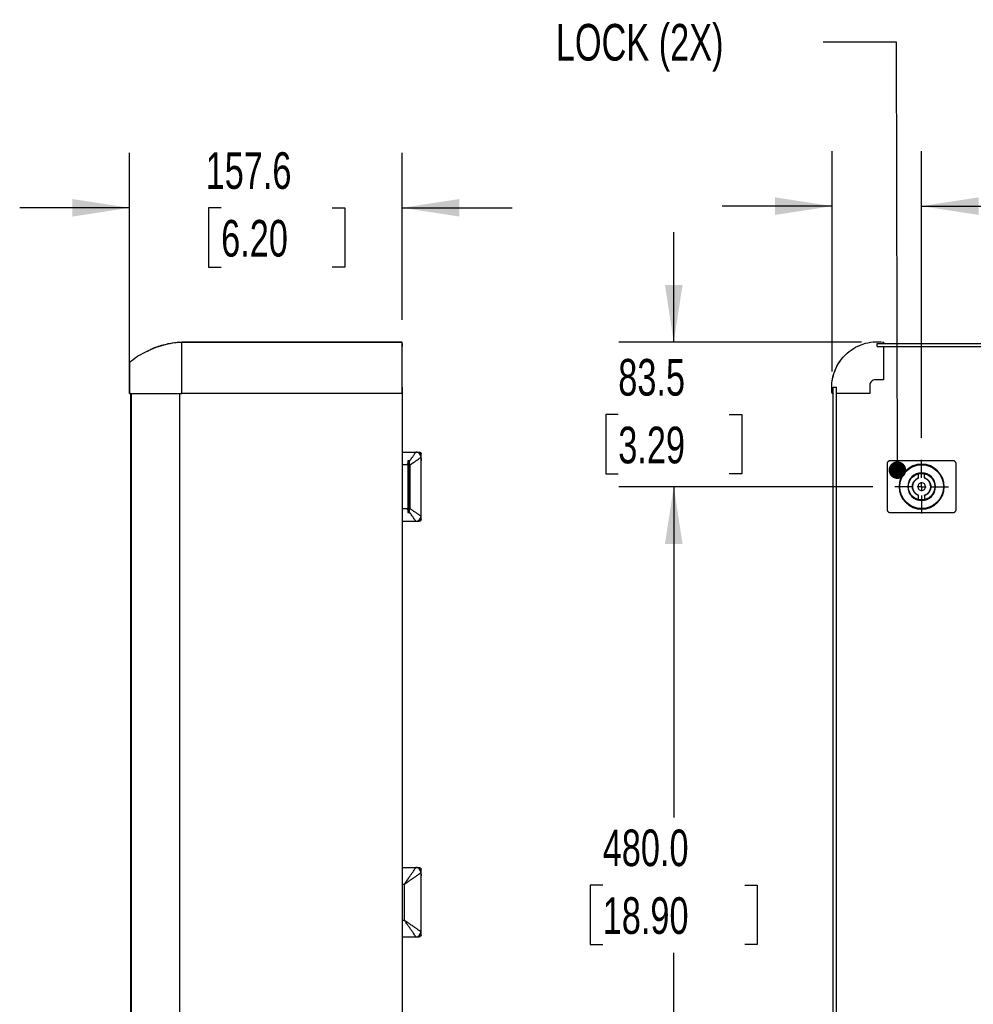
# Model space of a CAD drawing. Header units: millimetres. Extents: x 32 to 2713, y 32 to 2054.
# Tile 7 of 10: x 1635 to 2186, y 638 to 1206. Entities that reach past the tile are written whole.
import ezdxf

# ---------------------------------------------------------------- set-up
doc = ezdxf.new("R2010")
doc.units = ezdxf.units.MM
doc.header["$LTSCALE"] = 10
doc.linetypes.add('CENTERX2', pattern=[20.32, 12.7, -2.54, 2.54, -2.54])
doc.layers.add('CENTER', color=40, linetype='CENTERX2')
doc.layers.add('DIMENSIONS', color=140, linetype='Continuous', lineweight=25)
doc.styles.add('SLDTEXTSTYLE0', font='TXT', dxfattribs={"width": 0.7})
doc.dimstyles.new('SLDDIMSTYLE0', dxfattribs={"dimtxt": 21.580078, "dimasz": 33.02, "dimexe": 0, "dimexo": 0.0625, "dimgap": 5.39502, "dimtad": 0, "dimtih": 1, "dimtoh": 1, "dimrnd": 1e-09, "dimzin": 4, "dimdsep": 46, "dimtxsty": 'SLDTEXTSTYLE0', "dimsah": 1, "dimcen": 0.09, "dimadec": 0, "dimazin": 1, "dimtfac": 1, "dimtofl": 0, "dimtmove": 0, "dimatfit": 3, "dimfxl": 0, "dimfrac": 2, "dimtolj": 1, "dimtzin": 12, "dimarcsym": 0})
doc.dimstyles.new('SLDDIMSTYLE1', dxfattribs={"dimtxt": 21.580078, "dimasz": 33.02, "dimexe": 0, "dimexo": 0.0625, "dimgap": 5.39502, "dimtad": 0, "dimtih": 1, "dimtoh": 1, "dimrnd": 1e-09, "dimzin": 12, "dimdsep": 46, "dimtxsty": 'SLDTEXTSTYLE0', "dimsah": 1, "dimcen": 0.09, "dimadec": 0, "dimazin": 3, "dimtfac": 1, "dimtmove": 0, "dimatfit": 0, "dimfxl": 0, "dimfrac": 2, "dimtolj": 1, "dimtzin": 12, "dimarcsym": 0})
doc.dimstyles.new('SLDDIMSTYLE3', dxfattribs={"dimtxt": 0.18, "dimasz": 10.16, "dimexe": 0, "dimexo": 0.0625, "dimgap": 0, "dimtad": 0, "dimtih": 1, "dimtoh": 1, "dimdec": 0, "dimrnd": 1e-09, "dimzin": 0, "dimdsep": 46, "dimtxsty": 'Standard', "dimblk1": 'DOT', "dimblk2": 'DOT', "dimsah": 1, "dimcen": 0.09, "dimadec": 0, "dimazin": 0, "dimtfac": 10.16, "dimtdec": 0, "dimtofl": 0, "dimtmove": 0, "dimatfit": 3, "dimldrblk": 'DOT', "dimfxl": 0, "dimfrac": 2, "dimtolj": 1, "dimtzin": 0, "dimarcsym": 0})

# ---------------------------------------------------------------- blocks, each defined once
blk = doc.blocks.new('_D_11')
at = {"layer": 'DIMENSIONS'}
for p, q in [((1698.36, 1003.08), (1698.36, 1129.45)), ((1855.97, 1033.07), (1855.97, 1129.45)), ((1698.36, 1097.7), (1634.86, 1097.7)), ((1751.3, 1097.7), (1744.06, 1097.7)), ((1744.06, 1097.7), (1744.06, 1063.4)), ((1815.43, 1097.7), (1822.68, 1097.7)), ((1822.68, 1097.7), (1822.68, 1063.4)), ((1855.97, 1097.7), (1919.47, 1097.7)), ((1744.06, 1063.4), (1751.3, 1063.4)), ((1822.68, 1063.4), (1815.43, 1063.4))]:
    blk.add_line(p, q, dxfattribs=at)
for points in [[(1698.36, 1097.7), (1665.34, 1102.78), (1665.34, 1092.62)], [(1855.97, 1097.7), (1888.99, 1092.62), (1888.99, 1102.78)]]:
    blk.add_solid(points, dxfattribs=at)
at = {"layer": 'DIMENSIONS', "char_height": 21.167, "attachment_point": 1, "style": 'SLDTEXTSTYLE0'}
for s, insert in [('157.6', (1742.33, 1129.81)), ('6.20', (1751.3, 1090.68))]:
    blk.add_mtext(s, dxfattribs=dict(at, insert=insert))
blk = doc.blocks.new('_D_12')
at = {"layer": 'DIMENSIONS'}
for p, q in [((2104.4, 1003.08), (2104.4, 1130.41)), ((2156.08, 964.86), (2156.08, 1130.41)), ((2104.4, 1098.66), (2040.9, 1098.66)), ((2156.08, 1098.66), (2236.6, 1098.66)), ((2265.84, 1098.66), (2258.59, 1098.66)), ((2258.59, 1098.66), (2258.59, 1064.37)), ((2329.97, 1098.66), (2337.21, 1098.66)), ((2337.21, 1098.66), (2337.21, 1064.37)), ((2258.59, 1064.37), (2265.84, 1064.37)), ((2337.21, 1064.37), (2329.97, 1064.37))]:
    blk.add_line(p, q, dxfattribs=at)
for points in [[(2104.4, 1098.66), (2071.38, 1103.74), (2071.38, 1093.58)], [(2156.08, 1098.66), (2189.1, 1093.58), (2189.1, 1103.74)]]:
    blk.add_solid(points, dxfattribs=at)
at = {"layer": 'DIMENSIONS', "char_height": 21.167, "attachment_point": 1, "style": 'SLDTEXTSTYLE0'}
for s, insert in [('51.7', (2265.84, 1130.78)), ('2.03', (2265.84, 1091.65))]:
    blk.add_mtext(s, dxfattribs=dict(at, insert=insert))
blk = doc.blocks.new('_D_13')
at = {"layer": 'DIMENSIONS'}
for p, q in [((2012.84, 1020.13), (2012.84, 1083.63)), ((2121.4, 1020.13), (1981.09, 1020.13)), ((1980.78, 978.27), (1973.53, 978.27)), ((1973.53, 978.27), (1973.53, 943.98)), ((2044.9, 978.27), (2052.15, 978.27)), ((2052.15, 978.27), (2052.15, 943.98)), ((1973.53, 943.98), (1980.78, 943.98)), ((2052.15, 943.98), (2044.9, 943.98)), ((2127.84, 936.62), (1981.09, 936.62)), ((2012.84, 936.62), (2012.84, 873.12))]:
    blk.add_line(p, q, dxfattribs=at)
for points in [[(2012.84, 1020.13), (2017.92, 1053.15), (2007.76, 1053.15)], [(2012.84, 936.62), (2007.76, 903.6), (2017.92, 903.6)]]:
    blk.add_solid(points, dxfattribs=at)
at = {"layer": 'DIMENSIONS', "char_height": 21.167, "attachment_point": 1, "style": 'SLDTEXTSTYLE0'}
for s, insert in [('83.5', (1980.78, 1010.39)), ('3.29', (1980.78, 971.26))]:
    blk.add_mtext(s, dxfattribs=dict(at, insert=insert))
blk = doc.blocks.new('_D_14')
at = {"layer": 'DIMENSIONS'}
for p, q in [((2127.84, 936.62), (1981.09, 936.62)), ((2012.84, 936.62), (2012.84, 745.63)), ((1971.8, 706.5), (1964.55, 706.5)), ((1964.55, 706.5), (1964.55, 672.2)), ((2053.88, 706.5), (2061.13, 706.5)), ((2061.13, 706.5), (2061.13, 672.2)), ((1964.55, 672.2), (1971.8, 672.2)), ((2061.13, 672.2), (2053.88, 672.2)), ((2012.84, 456.62), (2012.84, 667.37)), ((2127.84, 456.62), (1981.09, 456.62))]:
    blk.add_line(p, q, dxfattribs=at)
for points in [[(2012.84, 936.62), (2007.76, 903.6), (2017.92, 903.6)], [(2012.84, 456.62), (2017.92, 489.64), (2007.76, 489.64)]]:
    blk.add_solid(points, dxfattribs=at)
at = {"layer": 'DIMENSIONS', "char_height": 21.167, "attachment_point": 1, "style": 'SLDTEXTSTYLE0'}
for s, insert in [('480.0', (1971.8, 738.61)), ('18.90', (1971.8, 699.48))]:
    blk.add_mtext(s, dxfattribs=dict(at, insert=insert))
blk = doc.blocks.new('_Dot')
at = {"color": 0, "linetype": 'ByBlock', "lineweight": -2}
blk.add_line((-0.5, 0), (-1, 0), dxfattribs=at)
at = {"color": 0, "linetype": 'ByBlock', "const_width": 0.5}
blk.add_lwpolyline([(-0.25, 0, 1), (0.25, 0, 1)], format="xyb", close=True, dxfattribs=at)
blk = doc.blocks.new('SW_CENTERMARKSYMBOL_9')
at = {"layer": 'CENTER', "color": 0}
for p, q in [((0, 5.08), (0, 15.54)), ((-5.08, 0), (-15.54, 0)), ((0, 0), (-2.54, 0)), ((0, 0), (0, 2.54)), ((0, 0), (0, -2.54)), ((0, 0), (2.54, 0)), ((5.08, 0), (15.54, 0)), ((0, -5.08), (0, -15.54))]:
    blk.add_line(p, q, dxfattribs=at)

msp = doc.modelspace()

# ---------------------------------------------------------------- linework, layer by layer
for p, q in [((1728.492, 1020.13), (1855.966, 1020.13)), ((1855.966, 1020.058), (1728.511, 1020.054)), ((1855.992, 1017.647), (1855.992, 1019.397)), ((2130.327, 1017.647), (2130.327, 1019.397)), ((2130.327, 1019.397), (2625.327, 1019.397)), ((2134.095, 1020.13), (2134.095, 1019.397)), ((2111.682, 1012.426), (2111.668, 1012.411)), ((2130.327, 1017.647), (2625.327, 1017.647)), ((2134.095, 1017.647), (2134.095, 998.334)), ((1698.308, 1004.242), (1698.285, 1006.594)), ((2134.095, 998.334), (2129.345, 998.334)), ((1698.952, 990.38), (1698.25, 990.38)), ((1698.952, 990.38), (1698.952, 402.856)), ((1699.264, 990.38), (1699.264, 402.856)), ((1727.267, 990.38), (1727.267, 402.856)), ((1855.966, 990.38), (1728.494, 990.38)), ((1855.992, 399.118), (1855.992, 994.118)), ((2104.4, 990.38), (2104.345, 990.38)), ((2105.048, 990.38), (2104.4, 990.38)), ((2105.048, 399.118), (2105.048, 994.118)), ((2105.048, 994.118), (2106.798, 994.118)), ((2106.798, 399.118), (2106.798, 994.118)), ((2126.14, 990.38), (2106.798, 990.38)), ((2126.14, 995.13), (2126.14, 990.38)), ((1855.992, 956.618), (1863.796, 956.618)), ((1863.796, 956.618), (1863.87, 956.618)), ((1864.597, 956.618), (1863.87, 956.618)), ((1864.754, 956.461), (1864.754, 956.461)), ((1864.947, 956.389), (1864.947, 956.388)), ((1858.74, 949.236), (1859.098, 949.75)), ((1860.07, 949.618), (1860.07, 951.618)), ((1866.797, 953.618), (1866.796, 953.618)), ((1866.797, 919.618), (1866.797, 953.618)), ((1866.797, 953.301), (1866.847, 953.301)), ((1866.797, 952.808), (1866.847, 952.808)), ((1866.847, 952.68), (1866.797, 952.68)), ((1866.847, 952.039), (1866.797, 952.039)), ((1866.847, 951.809), (1866.797, 951.809)), ((1866.847, 952.808), (1866.847, 953.301)), ((1866.847, 952.68), (1866.847, 952.039)), ((1866.847, 952.039), (1866.897, 951.989)), ((1866.847, 952.039), (1866.847, 951.809)), ((1866.847, 948.51), (1866.847, 951.809)), ((1866.897, 952.776), (1866.897, 952.713)), ((1866.897, 952.164), (1866.897, 952.538)), ((1866.897, 951.392), (1866.897, 951.989)), ((1859.097, 949.236), (1855.992, 949.236)), ((1859.097, 949.236), (1859.097, 949.618)), ((1859.097, 949.618), (1859.097, 923.618)), ((1860.07, 949.618), (1860.597, 949.618)), ((1860.597, 923.618), (1860.597, 949.618)), ((1866.797, 948.51), (1866.847, 948.51)), ((2136.077, 949.618), (2136.077, 923.618)), ((2154.327, 941.674), (2154.327, 944.081)), ((2157.827, 941.674), (2157.827, 944.081)), ((2176.076, 923.618), (2176.076, 949.618)), ((2154.327, 929.155), (2154.327, 931.562)), ((2157.827, 931.562), (2157.827, 929.155)), ((1855.992, 923.999), (1859.097, 923.999)), ((1859.098, 923.486), (1858.74, 923.999)), ((1859.097, 923.618), (1859.097, 923.999)), ((1860.07, 921.618), (1860.07, 923.618)), ((1860.597, 923.618), (1860.07, 923.618)), ((1855.992, 916.618), (1863.796, 916.618)), ((1864.947, 916.847), (1864.947, 916.847)), ((1866.797, 919.618), (1866.796, 919.618)), ((1855.992, 716.618), (1863.796, 716.618)), ((1863.797, 716.618), (1863.87, 716.618)), ((1864.597, 716.618), (1863.87, 716.618)), ((1864.754, 716.461), (1864.754, 716.461)), ((1864.947, 716.389), (1864.947, 716.388)), ((1866.797, 713.618), (1866.796, 713.618)), ((1866.797, 679.618), (1866.797, 713.618)), ((1866.797, 713.301), (1866.847, 713.301)), ((1866.797, 712.808), (1866.847, 712.808)), ((1866.847, 712.68), (1866.797, 712.68)), ((1866.847, 712.039), (1866.797, 712.039)), ((1866.847, 711.809), (1866.797, 711.809)), ((1866.847, 712.808), (1866.847, 713.301)), ((1866.847, 712.68), (1866.847, 712.039)), ((1866.847, 712.039), (1866.897, 711.989)), ((1866.847, 712.039), (1866.847, 711.809)), ((1866.847, 708.51), (1866.847, 711.809)), ((1866.897, 712.776), (1866.897, 712.713)), ((1866.897, 712.164), (1866.897, 712.538)), ((1866.897, 711.392), (1866.897, 711.989)), ((1855.992, 706.968), (1857.146, 706.968)), ((1857.146, 686.268), (1857.146, 706.968)), ((1866.797, 708.51), (1866.847, 708.51)), ((1855.992, 686.268), (1857.146, 686.268)), ((1864.947, 676.847), (1864.947, 676.847)), ((1866.797, 679.618), (1866.796, 679.618)), ((1855.992, 676.618), (1863.796, 676.618))]:
    msp.add_line(p, q)
for radius in [12.619, 7.666]:
    msp.add_circle((2156.077, 936.618), radius)
for centre, radius, start, end in [((2129.24, 995.235), 3.102, 88.06163, 181.93837), ((1863.796, 953.618), 3, 359.99673, 89.99673), ((1863.797, 953.618), 3, 0, 90), ((1866.847, 948.56), 0.05, 270, 0), ((2156.077, 936.618), 13, 90, 270), ((2156.077, 936.618), 8, 90, 270), ((2156.077, 936.618), 13, 270, 90), ((2156.077, 936.618), 8, 270, 90), ((2156.077, 936.618), 5.25, 109.47122, 250.52878), ((2156.077, 936.618), 2.225, 90, 270), ((2156.077, 936.618), 2.225, 270, 90), ((2156.077, 936.618), 5.25, 289.47122, 70.52878), ((1863.796, 919.618), 3, 270.00327, 0.00327), ((1863.797, 919.618), 3, 270, 0), ((1863.796, 713.618), 3, 359.99673, 89.99673), ((1863.797, 713.618), 3, 0, 90), ((1866.847, 708.56), 0.05, 270, 0), ((1863.796, 679.618), 3, 270.00327, 0.00327), ((1863.797, 679.618), 3, 270, 0)]:
    msp.add_arc(centre, radius, start, end)
for points, knots in [([(1728.716, 1020.088), (1726.818, 1019.921), (1723.039, 1019.59), (1717.503, 1018.33), (1712.172, 1016.558), (1707.121, 1014.238), (1702.37, 1011.461), (1699.526, 1009.207), (1698.111, 1008.086)], [0, 0, 0, 0, 0.1703494, 0.3392737, 0.5067675, 0.6727511, 0.8371538, 1, 1, 1, 1]), ([(1708.703, 1014.861), (1709.374, 1015.258), (1712.193, 1016.928), (1717.81, 1018.731), (1723.823, 1019.923), (1727.44, 1020.083), (1728.492, 1020.13)], [0, 0, 0, 0, 0.1130059, 0.4749502, 0.8473905, 1, 1, 1, 1]), ([(1728.494, 990.38), (1728.494, 990.385), (1728.494, 990.399), (1728.494, 990.425), (1728.494, 990.462), (1728.494, 990.509), (1728.494, 990.567), (1728.494, 990.635), (1728.494, 990.713), (1728.495, 990.802), (1728.495, 990.901), (1728.495, 991.011), (1728.495, 991.131), (1728.496, 991.262), (1728.496, 991.403), (1728.496, 991.554), (1728.497, 991.716), (1728.497, 991.888), (1728.498, 992.07), (1728.498, 992.263), (1728.499, 992.466), (1728.499, 992.68), (1728.5, 992.904), (1728.5, 993.138), (1728.501, 993.383), (1728.502, 993.637), (1728.502, 993.902), (1728.503, 994.177), (1728.504, 994.462), (1728.504, 994.758), (1728.505, 995.063), (1728.506, 995.378), (1728.507, 995.703), (1728.507, 996.038), (1728.508, 996.382), (1728.509, 996.736), (1728.51, 997.1), (1728.511, 997.473), (1728.511, 997.855), (1728.512, 998.246), (1728.513, 998.646), (1728.514, 999.055), (1728.515, 999.473), (1728.516, 999.898), (1728.516, 1000.332), (1728.517, 1000.774), (1728.518, 1001.223), (1728.519, 1001.68), (1728.52, 1002.144), (1728.52, 1002.615), (1728.521, 1003.093), (1728.522, 1003.577), (1728.523, 1004.066), (1728.523, 1004.562), (1728.524, 1005.062), (1728.525, 1005.566), (1728.525, 1006.075), (1728.526, 1006.588), (1728.526, 1007.103), (1728.527, 1007.622), (1728.527, 1008.144), (1728.528, 1008.667), (1728.528, 1009.192), (1728.529, 1009.717), (1728.529, 1010.242), (1728.529, 1010.766), (1728.529, 1011.287), (1728.53, 1011.804), (1728.53, 1012.317), (1728.53, 1012.824), (1728.53, 1013.324), (1728.529, 1013.816), (1728.529, 1014.299), (1728.529, 1014.772), (1728.528, 1015.233), (1728.528, 1015.682), (1728.527, 1016.117), (1728.527, 1016.536), (1728.526, 1016.94), (1728.525, 1017.326), (1728.524, 1017.694), (1728.523, 1018.044), (1728.522, 1018.375), (1728.521, 1018.685), (1728.52, 1018.972), (1728.518, 1019.237), (1728.517, 1019.476), (1728.515, 1019.69), (1728.513, 1019.878), (1728.511, 1020.037), (1728.509, 1020.167), (1728.507, 1020.266), (1728.505, 1020.333), (1728.502, 1020.366), (1728.5, 1020.365), (1728.497, 1020.326), (1728.495, 1020.252), (1728.493, 1020.171), (1728.492, 1020.13)], [0, 0, 0, 0, 0.0003294, 0.0008749, 0.0016367, 0.0026144, 0.0038081, 0.0052174, 0.0068423, 0.0086824, 0.0107376, 0.0130075, 0.0154918, 0.0181903, 0.0211025, 0.0242281, 0.0275668, 0.0311181, 0.0348817, 0.0388572, 0.0430441, 0.0474421, 0.0520508, 0.0568698, 0.0618987, 0.0671371, 0.0725847, 0.0782413, 0.0841064, 0.0901798, 0.0964613, 0.1029506, 0.1096476, 0.1165522, 0.1236642, 0.1309837, 0.1385105, 0.1462442, 0.1541847, 0.1623316, 0.1706847, 0.1792438, 0.1880086, 0.1969789, 0.2061555, 0.2155394, 0.2251316, 0.2349336, 0.2449468, 0.2551731, 0.2656131, 0.2762664, 0.2871324, 0.2982105, 0.3094997, 0.3209997, 0.3327136, 0.344647, 0.3568062, 0.3691983, 0.3818307, 0.3947057, 0.4078214, 0.4211752, 0.4347643, 0.4485856, 0.4626356, 0.4769105, 0.4914063, 0.5061189, 0.5210441, 0.536177, 0.5515124, 0.5670442, 0.5827659, 0.5986701, 0.614749, 0.6309944, 0.6474053, 0.6639937, 0.6807732, 0.6977577, 0.7149523, 0.7323541, 0.7499601, 0.7677693, 0.7857889, 0.8040288, 0.8224991, 0.8412058, 0.8601514, 0.8793386, 0.8987724, 0.9184619, 0.9384174, 0.9586504, 0.9791733, 1, 1, 1, 1]), ([(1855.966, 990.38), (1855.966, 991.839), (1855.966, 994.801), (1855.966, 999.227), (1855.966, 1003.538), (1855.966, 1007.535), (1855.966, 1011.18), (1855.966, 1014.302), (1855.966, 1016.894), (1855.966, 1018.756), (1855.966, 1019.791), (1855.966, 1019.958), (1855.966, 1019.991)], [0, 0, 0, 0, 0.1069786, 0.2170546, 0.3240267, 0.4341253, 0.5407948, 0.6505386, 0.7574941, 0.8675521, 0.9744412, 1, 1, 1, 1]), ([(2104.4, 990.38), (2103.85, 994.394), (2104.439, 1000.603), (2107.91, 1007.985), (2111.705, 1012.783), (2116.496, 1016.588), (2123.872, 1020.072), (2130.08, 1020.673), (2134.095, 1020.13)], [0, 0, 0, 0, 0.25, 0.375, 0.5, 0.625, 0.75, 1, 1, 1, 1]), ([(2104.345, 990.38), (2104.344, 990.389), (2104.333, 990.473), (2104.295, 990.765), (2104.226, 991.382), (2104.145, 992.382), (2104.088, 993.976), (2104.169, 996.252), (2104.591, 999.276), (2105.466, 1002.48), (2106.81, 1005.714), (2108.639, 1008.804), (2110.298, 1011.103), (2111.497, 1012.182), (2111.706, 1012.37)], [0, 0, 0, 0, 0.0011644, 0.0105631, 0.036827, 0.0786664, 0.1359152, 0.2359261, 0.3627816, 0.5163835, 0.6495768, 0.7986882, 0.9649665, 1, 1, 1, 1]), ([(1698.249, 1007.473), (1698.251, 1007.596), (1698.252, 1007.72), (1698.254, 1007.932), (1698.255, 1008.019), (1698.258, 1008.211), (1698.261, 1008.267), (1698.263, 1008.251)], [0, 0, 0, 0, 0.25, 0.25, 0.5, 0.5, 1, 1, 1, 1]), ([(1698.266, 1008.171), (1698.268, 1008.126), (1698.273, 1008.015), (1698.283, 1007.353), (1698.293, 1006.3), (1698.304, 1004.951), (1698.314, 1003.302), (1698.325, 1001.424), (1698.335, 999.344), (1698.344, 997.156), (1698.352, 994.883), (1698.36, 992.593), (1698.363, 991.118), (1698.364, 990.38)], [0, 0, 0, 0, 0.0685402, 0.1699581, 0.2604947, 0.3536334, 0.4446366, 0.5383109, 0.628902, 0.722112, 0.8128913, 0.9063002, 1, 1, 1, 1]), ([(1698.25, 990.38), (1698.259, 992.086), (1698.268, 993.792), (1698.289, 997.205), (1698.301, 998.912), (1698.307, 1000.618)], [0, 0, 0, 0, 0.5, 0.5, 1, 1, 1, 1]), ([(1698.307, 1000.618), (1698.301, 1000.618), (1698.294, 1000.618), (1698.287, 1000.618), (1698.28, 1000.618), (1698.273, 1000.618), (1698.265, 1000.618)], [0, 0, 0, 0, 0.005134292, 0.005134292, 0.005134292, 0.010268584, 0.010268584, 0.010268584, 0.010268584]), ([(1698.364, 990.38), (1706.485, 990.38), (1717.234, 990.38), (1728.492, 990.38), (1728.492, 990.38), (1728.493, 990.38), (1728.494, 990.38)], [-0.00005444, -0.00005444, -0.00005444, -0.00005444, 0.99869945, 0.99869945, 0.99869945, 0.99875389, 0.99875389, 0.99875389, 0.99875389]), ([(1860.07, 951.149), (1860.112, 951.21), (1860.397, 951.62), (1860.871, 952.308), (1861.645, 953.432), (1862.289, 954.378), (1862.805, 955.138), (1863.252, 955.798), (1863.692, 956.458), (1863.761, 956.564), (1863.796, 956.618)], [0, 0, 0, 0, 0.0202659, 0.1363876, 0.2424379, 0.4341938, 0.5237996, 0.6093928, 0.8023895, 1, 1, 1, 1]), ([(1863.972, 956.618), (1864.011, 956.618), (1864.147, 956.618), (1864.807, 956.618), (1865.551, 956.618), (1865.717, 956.618), (1865.797, 956.618)], [0, 0, 0, 0, 0.1214422, 0.4227085, 0.7239749, 1, 1, 1, 1]), ([(1865.797, 956.618), (1865.915, 956.618), (1866.042, 956.596), (1866.288, 956.499), (1866.406, 956.423), (1866.602, 956.227), (1866.678, 956.109), (1866.776, 955.863), (1866.797, 955.736), (1866.797, 955.618)], [0, 0, 0, 0, 0.25, 0.25, 0.5, 0.5, 0.75, 0.75, 1, 1, 1, 1]), ([(1866.797, 954.022), (1866.797, 954.087), (1866.797, 954.255), (1866.797, 954.589), (1866.797, 955.016), (1866.797, 955.479), (1866.797, 955.573), (1866.797, 955.618)], [0, 0, 0, 0, 0.1136574, 0.2898663, 0.4798405, 0.7497934, 1, 1, 1, 1]), ([(1859.282, 951.618), (1859.276, 951.613), (1859.264, 951.605), (1859.241, 951.574), (1859.213, 951.477), (1859.181, 951.293), (1859.153, 951.043), (1859.129, 950.738), (1859.111, 950.389), (1859.101, 950.085), (1859.098, 949.825), (1859.097, 949.694), (1859.097, 949.618)], [0, 0, 0, 0, 0.07280595, 0.12474477, 0.24943263, 0.37573724, 0.49999576, 0.62415329, 0.75056991, 0.87526062, 0.92689801, 1, 1, 1, 1]), ([(1860.512, 949.278), (1860.852, 949.512), (1861.542, 949.988), (1862.495, 950.648), (1863.357, 951.247), (1864.104, 951.765), (1864.943, 952.348), (1865.664, 952.851), (1866.213, 953.231), (1866.653, 953.533), (1866.739, 953.584), (1866.796, 953.618)], [0, 0, 0, 0, 0.1032634, 0.2099202, 0.3072744, 0.3974111, 0.4834349, 0.6436047, 0.7362852, 0.826315, 1, 1, 1, 1]), ([(1866.847, 952.808), (1866.852, 952.808), (1866.858, 952.808), (1866.863, 952.807), (1866.868, 952.806), (1866.873, 952.804), (1866.878, 952.802), (1866.882, 952.8), (1866.886, 952.797), (1866.889, 952.794), (1866.892, 952.791), (1866.894, 952.788), (1866.895, 952.784), (1866.896, 952.782), (1866.897, 952.779), (1866.897, 952.776)], [0, 0, 0, 0, 0.000016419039, 0.000016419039, 0.000016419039, 0.00003282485, 0.00003282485, 0.00003282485, 0.000049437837, 0.000049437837, 0.000049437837, 0.000066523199, 0.000066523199, 0.000066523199, 0.000079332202, 0.000079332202, 0.000079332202, 0.000079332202]), ([(1866.897, 952.713), (1866.897, 952.709), (1866.896, 952.705), (1866.894, 952.702), (1866.892, 952.698), (1866.889, 952.695), (1866.885, 952.692), (1866.882, 952.689), (1866.877, 952.686), (1866.872, 952.685), (1866.867, 952.683), (1866.862, 952.681), (1866.856, 952.681), (1866.853, 952.68), (1866.85, 952.68), (1866.847, 952.68)], [0, 0, 0, 0, 0.000017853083, 0.000017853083, 0.000017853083, 0.000035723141, 0.000035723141, 0.000035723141, 0.000053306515, 0.000053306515, 0.000053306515, 0.000070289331, 0.000070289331, 0.000070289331, 0.000079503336, 0.000079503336, 0.000079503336, 0.000079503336]), ([(1866.897, 951.776), (1866.897, 951.78), (1866.896, 951.784), (1866.894, 951.787), (1866.892, 951.791), (1866.889, 951.794), (1866.885, 951.797), (1866.881, 951.8), (1866.877, 951.803), (1866.872, 951.805), (1866.867, 951.806), (1866.861, 951.808), (1866.856, 951.808), (1866.853, 951.809), (1866.85, 951.809), (1866.847, 951.809)], [0, 0, 0, 0, 0.000018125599, 0.000018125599, 0.000018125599, 0.000036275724, 0.000036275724, 0.000036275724, 0.000054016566, 0.000054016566, 0.000054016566, 0.000071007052, 0.000071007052, 0.000071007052, 0.000079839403, 0.000079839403, 0.000079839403, 0.000079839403]), ([(1866.897, 952.904), (1866.897, 952.941), (1866.897, 953.107), (1866.897, 953.189), (1866.897, 953.148), (1866.897, 953.146)], [0, 0, 0, 0, 0.2161079, 0.9582913, 1, 1, 1, 1]), ([(1866.897, 948.56), (1866.897, 948.56), (1866.897, 948.946), (1866.897, 950.235), (1866.897, 951.054), (1866.897, 951.776)], [0, 0, 0, 0, 0.5, 0.5, 1, 1, 1, 1]), ([(2138.077, 951.618), (2138.001, 951.613), (2137.871, 951.605), (2137.612, 951.574), (2137.308, 951.477), (2136.96, 951.293), (2136.655, 951.043), (2136.404, 950.738), (2136.218, 950.389), (2136.121, 950.085), (2136.089, 949.825), (2136.081, 949.694), (2136.077, 949.618)], [0, 0, 0, 0, 0.07280595, 0.12474477, 0.24943263, 0.37573724, 0.49999576, 0.62415329, 0.75056991, 0.87526062, 0.92689801, 1, 1, 1, 1]), ([(2176.076, 949.618), (2176.072, 949.694), (2176.064, 949.824), (2176.032, 950.084), (2175.935, 950.389), (2175.749, 950.738), (2175.499, 951.042), (2175.193, 951.292), (2174.845, 951.477), (2174.541, 951.574), (2174.282, 951.605), (2174.153, 951.613), (2174.077, 951.618)], [0, 0, 0, 0, 0.0726758, 0.1247445, 0.2494315, 0.3755834, 0.5000053, 0.6240965, 0.7505681, 0.8752574, 0.927054, 1, 1, 1, 1]), ([(1860.07, 923.618), (1860.07, 923.618), (1860.065, 923.702), (1860.049, 923.95), (1860.043, 924.053), (1860.028, 924.3), (1860.019, 924.446), (1859.991, 924.935), (1859.968, 925.334), (1859.931, 926.042), (1859.918, 926.297), (1859.892, 926.84), (1859.878, 927.126), (1859.838, 928.025), (1859.811, 928.679), (1859.774, 929.745), (1859.762, 930.114), (1859.74, 930.864), (1859.719, 931.63), (1859.702, 932.428), (1859.687, 933.242), (1859.68, 933.659), (1859.665, 934.917), (1859.66, 935.761), (1859.66, 937.033), (1859.661, 937.458), (1859.666, 938.31), (1859.67, 938.735), (1859.685, 939.986), (1859.7, 940.796), (1859.729, 941.977), (1859.74, 942.366), (1859.762, 943.119), (1859.774, 943.483), (1859.811, 944.54), (1859.838, 945.197), (1859.892, 946.411), (1859.918, 946.95), (1859.955, 947.656), (1859.967, 947.875), (1859.99, 948.278), (1860, 948.462), (1860.029, 948.952), (1860.044, 949.198), (1860.065, 949.532), (1860.07, 949.618), (1860.07, 949.618)], [0, 0, 0, 0, 0.0625, 0.0625, 0.09375, 0.09375, 0.125, 0.125, 0.1875, 0.1875, 0.21875, 0.21875, 0.25, 0.25, 0.3125, 0.3125, 0.34375, 0.34375, 0.375, 0.40625, 0.40625, 0.4375, 0.4375, 0.5, 0.5, 0.53125, 0.53125, 0.5625, 0.5625, 0.625, 0.625, 0.65625, 0.65625, 0.6875, 0.6875, 0.75, 0.75, 0.8125, 0.8125, 0.84375, 0.84375, 0.875, 0.875, 0.9375, 0.9375, 1, 1, 1, 1]), ([(2154.327, 931.562), (2154.254, 931.588), (2154.109, 931.641), (2153.897, 931.73), (2153.688, 931.828), (2153.485, 931.935), (2153.286, 932.051), (2153.091, 932.176), (2152.735, 932.427), (2152.246, 932.849), (2151.701, 933.501), (2151.263, 934.231), (2150.953, 935.008), (2150.767, 935.81), (2150.707, 936.617), (2150.766, 937.425), (2150.952, 938.226), (2151.262, 939.004), (2151.7, 939.733), (2152.246, 940.386), (2152.778, 940.845), (2153.234, 941.157), (2153.583, 941.357), (2153.947, 941.533), (2154.2, 941.627), (2154.327, 941.674)], [0, 0, 0, 0, 0.01749107, 0.03490823, 0.05228386, 0.06965059, 0.08704106, 0.10448783, 0.1220231, 0.18594537, 0.25005671, 0.31396973, 0.37809029, 0.43894424, 0.50000827, 0.56087147, 0.62192629, 0.68584856, 0.7499599, 0.81387295, 0.87799348, 0.90854229, 0.93894246, 0.96936988, 1, 1, 1, 1]), ([(2154.327, 941.568), (2154.327, 941.568), (2154.327, 941.57), (2154.327, 941.573), (2154.327, 941.577), (2154.327, 941.582), (2154.327, 941.589), (2154.327, 941.596), (2154.327, 941.604), (2154.327, 941.613), (2154.327, 941.623), (2154.327, 941.634), (2154.327, 941.645), (2154.327, 941.654), (2154.327, 941.664), (2154.327, 941.674)], [0, 0, 0, 0, 0.00003216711, 0.00003216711, 0.00003216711, 0.00006428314, 0.00006428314, 0.00006428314, 0.00009718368, 0.00009718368, 0.00009718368, 0.00013188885, 0.00013188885, 0.00013188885, 0.00016088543, 0.00016088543, 0.00016088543, 0.00016088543]), ([(2157.827, 941.674), (2157.899, 941.647), (2158.044, 941.595), (2158.257, 941.506), (2158.465, 941.407), (2158.668, 941.3), (2158.867, 941.184), (2159.062, 941.06), (2159.418, 940.808), (2159.907, 940.387), (2160.452, 939.735), (2160.89, 939.005), (2161.2, 938.228), (2161.386, 937.426), (2161.447, 936.619), (2161.387, 935.811), (2161.201, 935.009), (2160.891, 934.231), (2160.453, 933.503), (2159.907, 932.85), (2159.375, 932.39), (2158.919, 932.079), (2158.57, 931.878), (2158.206, 931.703), (2157.953, 931.609), (2157.827, 931.562)], [0, 0, 0, 0, 0.01749107, 0.03490823, 0.05228386, 0.06965059, 0.08704106, 0.10448783, 0.1220231, 0.18594537, 0.25005671, 0.31396973, 0.37809029, 0.43894424, 0.50000827, 0.56087147, 0.62192629, 0.68584856, 0.7499599, 0.81387295, 0.87799348, 0.90854229, 0.93894246, 0.96936988, 1, 1, 1, 1]), ([(2157.827, 941.674), (2157.827, 941.661), (2157.827, 941.649), (2157.827, 941.637), (2157.827, 941.625), (2157.827, 941.614), (2157.827, 941.604), (2157.827, 941.595), (2157.827, 941.587), (2157.827, 941.581), (2157.827, 941.575), (2157.827, 941.571), (2157.827, 941.569), (2157.827, 941.568), (2157.827, 941.568), (2157.827, 941.568)], [0, 0, 0, 0, 0.00003719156, 0.00003719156, 0.00003719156, 0.00007444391, 0.00007444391, 0.00007444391, 0.00011064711, 0.00011064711, 0.00011064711, 0.00014478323, 0.00014478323, 0.00014478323, 0.00016088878, 0.00016088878, 0.00016088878, 0.00016088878]), ([(2154.327, 931.562), (2154.327, 931.575), (2154.327, 931.587), (2154.327, 931.599), (2154.327, 931.611), (2154.327, 931.622), (2154.327, 931.631), (2154.327, 931.641), (2154.327, 931.649), (2154.327, 931.655), (2154.327, 931.661), (2154.327, 931.665), (2154.327, 931.667), (2154.327, 931.668), (2154.327, 931.668), (2154.327, 931.668)], [0, 0, 0, 0, 0.00003719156, 0.00003719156, 0.00003719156, 0.00007444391, 0.00007444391, 0.00007444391, 0.00011064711, 0.00011064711, 0.00011064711, 0.00014478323, 0.00014478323, 0.00014478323, 0.00016088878, 0.00016088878, 0.00016088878, 0.00016088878]), ([(2157.827, 931.562), (2157.827, 931.575), (2157.827, 931.587), (2157.827, 931.599), (2157.827, 931.611), (2157.827, 931.622), (2157.827, 931.631), (2157.827, 931.641), (2157.827, 931.649), (2157.827, 931.655), (2157.827, 931.661), (2157.827, 931.665), (2157.827, 931.667), (2157.827, 931.668), (2157.827, 931.668), (2157.827, 931.668)], [0, 0, 0, 0, 0.00003719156, 0.00003719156, 0.00003719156, 0.00007444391, 0.00007444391, 0.00007444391, 0.00011064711, 0.00011064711, 0.00011064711, 0.00014478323, 0.00014478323, 0.00014478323, 0.00016088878, 0.00016088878, 0.00016088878, 0.00016088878]), ([(1859.097, 923.618), (1859.097, 923.542), (1859.098, 923.411), (1859.101, 923.152), (1859.111, 922.847), (1859.129, 922.498), (1859.153, 922.193), (1859.181, 921.943), (1859.213, 921.759), (1859.241, 921.662), (1859.264, 921.631), (1859.276, 921.623), (1859.282, 921.618)], [0, 0, 0, 0, 0.0726767, 0.1247444, 0.2494315, 0.3755834, 0.5000053, 0.6240965, 0.7505681, 0.8752574, 0.927054, 1, 1, 1, 1]), ([(1863.796, 916.618), (1863.788, 916.631), (1863.77, 916.658), (1863.632, 916.868), (1863.416, 917.19), (1863.049, 917.738), (1862.561, 918.458), (1861.984, 919.306), (1861.47, 920.058), (1860.871, 920.928), (1860.397, 921.616), (1860.112, 922.026), (1860.07, 922.087)], [0, 0, 0, 0, 0.0984232, 0.1979264, 0.2930848, 0.3911455, 0.5659396, 0.6596709, 0.7577806, 0.8637265, 0.9797437, 1, 1, 1, 1]), ([(1860.471, 923.986), (1860.503, 923.964), (1861.088, 923.561), (1862.172, 922.811), (1863.663, 921.776), (1864.74, 921.029), (1865.454, 920.531), (1866.062, 920.109), (1866.638, 919.712), (1866.744, 919.649), (1866.796, 919.618)], [0, 0, 0, 0, 0.0096579, 0.1737386, 0.3386468, 0.5112455, 0.5920001, 0.669236, 0.8381836, 1, 1, 1, 1]), ([(2136.077, 923.618), (2136.081, 923.542), (2136.089, 923.411), (2136.121, 923.152), (2136.218, 922.847), (2136.404, 922.498), (2136.654, 922.193), (2136.96, 921.943), (2137.308, 921.759), (2137.612, 921.662), (2137.871, 921.631), (2138.001, 921.623), (2138.077, 921.618)], [0, 0, 0, 0, 0.0726767, 0.1247444, 0.2494315, 0.3755834, 0.5000053, 0.6240965, 0.7505681, 0.8752574, 0.927054, 1, 1, 1, 1]), ([(2174.077, 921.618), (2174.152, 921.623), (2174.282, 921.631), (2174.541, 921.662), (2174.845, 921.759), (2175.193, 921.943), (2175.498, 922.193), (2175.749, 922.498), (2175.935, 922.846), (2176.032, 923.151), (2176.064, 923.411), (2176.072, 923.541), (2176.076, 923.618)], [0, 0, 0, 0, 0.07280552, 0.12474405, 0.24943119, 0.37573505, 0.49999286, 0.62414966, 0.75056555, 0.87525553, 0.92689479, 1, 1, 1, 1]), ([(1863.972, 916.618), (1864.011, 916.618), (1864.147, 916.618), (1864.807, 916.618), (1865.551, 916.618), (1865.717, 916.618), (1865.797, 916.618)], [0, 0, 0, 0, 0.1214422, 0.4227085, 0.7239749, 1, 1, 1, 1]), ([(1866.797, 917.618), (1866.797, 917.5), (1866.776, 917.373), (1866.678, 917.127), (1866.602, 917.008), (1866.406, 916.813), (1866.288, 916.737), (1866.042, 916.639), (1865.915, 916.618), (1865.797, 916.618)], [0, 0, 0, 0, 0.25, 0.25, 0.5, 0.5, 0.75, 0.75, 1, 1, 1, 1]), ([(1857.146, 706.968), (1857.217, 707.068), (1857.352, 707.26), (1857.548, 707.538), (1857.727, 707.792), (1857.89, 708.025), (1858.038, 708.234), (1858.169, 708.421), (1858.452, 708.825), (1858.867, 709.418), (1859.636, 710.52), (1860.522, 711.802), (1861.55, 713.292), (1862.431, 714.586), (1863.049, 715.498), (1863.416, 716.045), (1863.589, 716.304), (1863.684, 716.447), (1863.734, 716.523), (1863.77, 716.578), (1863.792, 716.612), (1863.795, 716.616), (1863.796, 716.618)], [0, 0, 0, 0, 0.0216819, 0.0417529, 0.0602129, 0.077062, 0.0923002, 0.1059274, 0.1179436, 0.1807051, 0.2365633, 0.3645386, 0.476821, 0.609111, 0.729815, 0.7975195, 0.8632345, 0.8908497, 0.9183079, 0.945635, 0.9728569, 1, 1, 1, 1]), ([(1863.972, 716.618), (1864.011, 716.618), (1864.147, 716.618), (1864.807, 716.618), (1865.551, 716.618), (1865.717, 716.618), (1865.797, 716.618)], [0, 0, 0, 0, 0.1214422, 0.4227085, 0.7239749, 1, 1, 1, 1]), ([(1865.797, 716.618), (1865.915, 716.618), (1866.042, 716.596), (1866.288, 716.499), (1866.406, 716.423), (1866.602, 716.227), (1866.678, 716.109), (1866.776, 715.863), (1866.797, 715.736), (1866.797, 715.618)], [0, 0, 0, 0, 0.25, 0.25, 0.5, 0.5, 0.75, 0.75, 1, 1, 1, 1]), ([(1857.146, 706.968), (1857.696, 707.344), (1858.242, 707.717), (1859.052, 708.273), (1859.321, 708.458), (1859.857, 708.827), (1860.124, 709.011), (1860.914, 709.555), (1861.426, 709.909), (1862.421, 710.598), (1862.904, 710.932), (1863.833, 711.577), (1864.271, 711.882), (1864.872, 712.3), (1865.063, 712.433), (1865.426, 712.685), (1865.598, 712.805), (1865.91, 713.021), (1866.052, 713.12), (1866.303, 713.293), (1866.413, 713.369), (1866.684, 713.553), (1866.784, 713.618), (1866.796, 713.618)], [0, 0, 0, 0, 0.125, 0.125, 0.1875, 0.1875, 0.25, 0.25, 0.375, 0.375, 0.5, 0.5, 0.625, 0.625, 0.6875, 0.6875, 0.75, 0.75, 0.8125, 0.8125, 0.875, 0.875, 1, 1, 1, 1]), ([(1866.797, 714.022), (1866.797, 714.087), (1866.797, 714.255), (1866.797, 714.589), (1866.797, 715.016), (1866.797, 715.479), (1866.797, 715.573), (1866.797, 715.618)], [0, 0, 0, 0, 0.1136574, 0.2898663, 0.4798405, 0.7497934, 1, 1, 1, 1]), ([(1866.847, 712.808), (1866.852, 712.808), (1866.858, 712.808), (1866.863, 712.807), (1866.868, 712.806), (1866.873, 712.804), (1866.878, 712.802), (1866.882, 712.8), (1866.886, 712.797), (1866.889, 712.794), (1866.892, 712.791), (1866.894, 712.788), (1866.895, 712.784), (1866.896, 712.782), (1866.897, 712.779), (1866.897, 712.776)], [0, 0, 0, 0, 0.000016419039, 0.000016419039, 0.000016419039, 0.00003282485, 0.00003282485, 0.00003282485, 0.000049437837, 0.000049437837, 0.000049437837, 0.000066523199, 0.000066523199, 0.000066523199, 0.000079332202, 0.000079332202, 0.000079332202, 0.000079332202]), ([(1866.897, 712.713), (1866.897, 712.709), (1866.896, 712.705), (1866.894, 712.702), (1866.892, 712.698), (1866.889, 712.695), (1866.885, 712.692), (1866.882, 712.689), (1866.877, 712.686), (1866.872, 712.685), (1866.867, 712.683), (1866.862, 712.681), (1866.856, 712.681), (1866.853, 712.68), (1866.85, 712.68), (1866.847, 712.68)], [0, 0, 0, 0, 0.000017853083, 0.000017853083, 0.000017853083, 0.000035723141, 0.000035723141, 0.000035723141, 0.000053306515, 0.000053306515, 0.000053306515, 0.000070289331, 0.000070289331, 0.000070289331, 0.000079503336, 0.000079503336, 0.000079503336, 0.000079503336]), ([(1866.897, 711.776), (1866.897, 711.78), (1866.896, 711.784), (1866.894, 711.787), (1866.892, 711.791), (1866.889, 711.794), (1866.885, 711.797), (1866.881, 711.8), (1866.877, 711.803), (1866.872, 711.805), (1866.867, 711.806), (1866.861, 711.808), (1866.856, 711.808), (1866.853, 711.809), (1866.85, 711.809), (1866.847, 711.809)], [0, 0, 0, 0, 0.000018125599, 0.000018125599, 0.000018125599, 0.000036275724, 0.000036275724, 0.000036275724, 0.000054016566, 0.000054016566, 0.000054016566, 0.000071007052, 0.000071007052, 0.000071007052, 0.000079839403, 0.000079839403, 0.000079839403, 0.000079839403]), ([(1866.897, 712.904), (1866.897, 712.941), (1866.897, 713.107), (1866.897, 713.189), (1866.897, 713.148), (1866.897, 713.146)], [0, 0, 0, 0, 0.2161079, 0.9582913, 1, 1, 1, 1]), ([(1866.897, 708.56), (1866.897, 708.56), (1866.897, 708.946), (1866.897, 710.235), (1866.897, 711.054), (1866.897, 711.776)], [0, 0, 0, 0, 0.5, 0.5, 1, 1, 1, 1]), ([(1863.796, 676.618), (1863.796, 676.619), (1863.795, 676.62), (1863.786, 676.634), (1863.772, 676.655), (1863.752, 676.685), (1863.727, 676.723), (1863.696, 676.77), (1863.66, 676.825), (1863.578, 676.949), (1863.416, 677.191), (1863.049, 677.738), (1862.431, 678.65), (1861.55, 679.943), (1860.522, 681.434), (1859.636, 682.716), (1858.867, 683.817), (1858.394, 684.495), (1857.968, 685.101), (1857.587, 685.643), (1857.302, 686.046), (1857.146, 686.268)], [0, 0, 0, 0, 0.0169564, 0.0339402, 0.0509577, 0.0680156, 0.08512, 0.1022774, 0.1194941, 0.1367763, 0.2024839, 0.2701956, 0.3908923, 0.5231892, 0.6354645, 0.7634465, 0.8192975, 0.8820659, 0.9126039, 0.9519155, 1, 1, 1, 1]), ([(1857.146, 686.268), (1857.253, 686.195), (1857.459, 686.054), (1857.756, 685.851), (1858.028, 685.665), (1858.276, 685.495), (1858.5, 685.342), (1858.699, 685.205), (1859.127, 684.911), (1859.753, 684.481), (1860.595, 683.901), (1861.387, 683.354), (1862.174, 682.809), (1862.913, 682.297), (1863.88, 681.625), (1864.938, 680.891), (1865.699, 680.36), (1866.093, 680.088), (1866.275, 679.963), (1866.43, 679.856), (1866.558, 679.769), (1866.659, 679.702), (1866.732, 679.654), (1866.781, 679.624), (1866.791, 679.62), (1866.796, 679.618)], [0, 0, 0, 0, 0.023096, 0.0444753, 0.0641379, 0.0820837, 0.0983127, 0.112825, 0.1256205, 0.1919462, 0.2509716, 0.3153406, 0.3750574, 0.4392643, 0.4997883, 0.6302155, 0.7494447, 0.7820759, 0.8142572, 0.8460246, 0.8774152, 0.9084676, 0.9392217, 0.9697185, 1, 1, 1, 1]), ([(1866.797, 677.618), (1866.797, 677.5), (1866.776, 677.373), (1866.678, 677.127), (1866.602, 677.008), (1866.406, 676.813), (1866.288, 676.737), (1866.042, 676.639), (1865.915, 676.618), (1865.797, 676.618)], [0, 0, 0, 0, 0.25, 0.25, 0.5, 0.5, 0.75, 0.75, 1, 1, 1, 1]), ([(1863.972, 676.618), (1864.011, 676.618), (1864.147, 676.618), (1864.807, 676.618), (1865.551, 676.618), (1865.717, 676.618), (1865.797, 676.618)], [0, 0, 0, 0, 0.1214422, 0.4227085, 0.7239749, 1, 1, 1, 1])]:
    msp.add_open_spline(points, degree=3, knots=knots)
for points in [[(1698.265, 1000.618), (1698.263, 1002.903), (1698.256, 1005.188), (1698.249, 1007.473)], [(1698.249, 1007.473), (1698.256, 1005.188), (1698.263, 1002.903), (1698.265, 1000.618)], [(1698.364, 990.38), (1698.327, 990.38), (1698.286, 990.38), (1698.25, 990.38)], [(1859.282, 951.618), (1860.332, 951.618), (1860.332, 951.618), (1859.282, 951.618)], [(2174.077, 951.618), (2162.107, 951.618), (2150.046, 951.618), (2138.077, 951.618)], [(1859.282, 921.618), (1860.332, 921.618), (1860.332, 921.618), (1859.282, 921.618)], [(2138.077, 921.618), (2150.046, 921.618), (2162.107, 921.618), (2174.077, 921.618)], [(1866.797, 917.618), (1866.797, 917.618), (1866.797, 919.618), (1866.797, 919.618)], [(1866.797, 677.618), (1866.797, 677.618), (1866.797, 679.618), (1866.797, 679.618)]]:
    msp.add_open_spline(points, degree=3)

# ---------------------------------------------------------------- block references
at = {"layer": 'CENTER'}
msp.add_blockref('SW_CENTERMARKSYMBOL_9', (2156.077, 936.618), dxfattribs=at)

# ---------------------------------------------------------------- texts
at = {"layer": 'DIMENSIONS', "insert": (1944.688, 1203.893), "char_height": 21.1667, "attachment_point": 1, "style": 'SLDTEXTSTYLE0'}
msp.add_mtext('LOCK (2X)', dxfattribs=at)

# ---------------------------------------------------------------- dimensions: what is measured, and where the dimension line sits
at = {"layer": 'DIMENSIONS'}
for base, p1, p2, picture, middle in [((1855.966, 1097.696), (1698.364, 990.38), (1855.966, 1020.365), '_D_11', (1783.368, 1097.696)), ((2156.077, 1098.663), (2104.4, 990.38), (2156.077, 952.158), '_D_12', (2297.904, 1098.663))]:
    dim = msp.add_linear_dim(base=base, p1=p1, p2=p2, dimstyle='SLDDIMSTYLE1', dxfattribs=at)
    dim.commit()
    dim.dimension.update_dxf_attribs({"geometry": picture, "text_midpoint": middle, "dimtype": 160})
for base, p1, p2, dimstyle, picture, middle in [((2012.839, 936.618), (2134.095, 1020.13), (2140.537, 936.618), 'SLDDIMSTYLE1', '_D_13', (2012.839, 978.273)), ((2012.839, 456.618), (2140.537, 936.618), (2140.537, 456.618), 'SLDDIMSTYLE0', '_D_14', (2012.839, 706.497))]:
    dim = msp.add_linear_dim(base=base, p1=p1, p2=p2, angle=90, dimstyle=dimstyle, dxfattribs=at)
    dim.commit()
    dim.dimension.update_dxf_attribs({"geometry": picture, "text_midpoint": middle, "dimtype": 160})

# ---------------------------------------------------------------- leaders
msp.add_leader([(2142.085, 946.173), (2141.561, 1193.45), (2099.173, 1193.45)], dimstyle='SLDDIMSTYLE3', dxfattribs=at)

doc.saveas('drawing.dxf')
